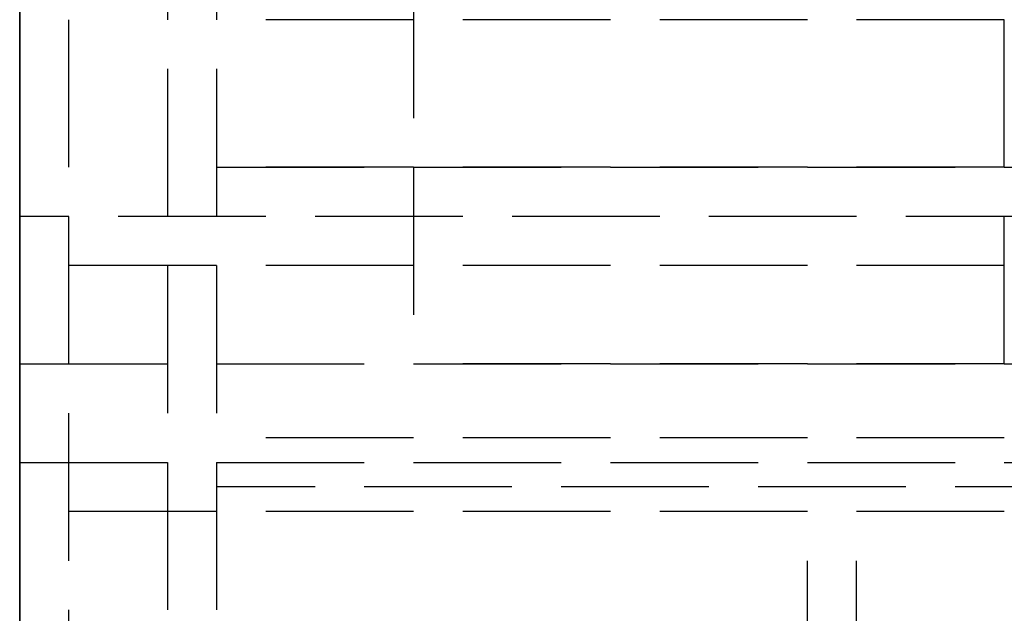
# Model space of a CAD drawing. Header units: millimetres. Extents: x 0 to 2050, y -94 to 94.
# Tile 4 of 13: x 0 to 10, y -8.53 to -2.5. Entities that reach past the tile are written whole.
import ezdxf

# ---------------------------------------------------------------- set-up
doc = ezdxf.new("R2010")
doc.units = ezdxf.units.MM
doc.header["$LTSCALE"] = 10
doc.linetypes.add('ALLCAD_Strich', pattern=[0.2, 0.15, -0.05])
doc.layers.add('BESCH_KONT_sich_schn_grun_2d', color=10, linetype='Continuous')
doc.layers.add('BESCH_KONT_sich_schn_seit_2d', color=160, linetype='Continuous')

msp = doc.modelspace()

# ---------------------------------------------------------------- linework, layer by layer
at = {"layer": 'BESCH_KONT_sich_schn_grun_2d', "linetype": 'ALLCAD_Strich'}
for p, q in [((0, 94.00000000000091), (0, -93.99999999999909)), ((0.5, -17.99999999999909), (0.5, 18.00000000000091)), ((1.5, 17.00000000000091), (1.5, -16.99999999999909)), ((2.000000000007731, 14.99999999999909), (2.000000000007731, -15.00000000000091)), ((4.000000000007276, 6), (4.000000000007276, -6)), ((10.00000000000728, -6), (10.00000000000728, 6)), ((130.0000000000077, -2.500000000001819), (2.000000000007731, -2.500000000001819)), ((130.0000000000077, -4.000000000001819), (2.000000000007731, -4.000000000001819)), ((2.000000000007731, -4.000000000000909), (512.50000000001, -4.000000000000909)), ((32.50000000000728, -4.499999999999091), (7.275957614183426e-12, -4.499999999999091)), ((2050, -4.999999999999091), (0, -4.999999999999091)), ((0, -5.999999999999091), (2050, -5.999999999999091)), ((10.00000000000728, -6), (4.000000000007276, -6)), ((130.0000000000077, -6.750000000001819), (2.000000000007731, -6.750000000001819)), ((262.0000000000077, -6.750000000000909), (2.000000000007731, -6.750000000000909)), ((7.275957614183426e-12, -6.999999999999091), (35.00000000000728, -6.999999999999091)), ((106.999999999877, -7.250000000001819), (2.000000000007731, -7.250000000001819)), ((106.999999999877, -7.250000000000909), (2.000000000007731, -7.250000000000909)), ((2050, -7.499999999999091), (0, -7.499999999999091)), ((8.00000000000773, -13.50000000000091), (8.00000000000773, -7.500000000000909)), ((8.500000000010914, -13.50000000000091), (8.500000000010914, -7.500000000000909))]:
    msp.add_line(p, q, dxfattribs=at)
at = {"layer": 'BESCH_KONT_sich_schn_seit_2d', "linetype": 'ALLCAD_Strich'}
for p, q in [((9.094947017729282e-13, -94, 2360), (9.094947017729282e-13, 94, 2360)), ((9.094947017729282e-13, 94, 2410), (9.094947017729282e-13, -94, 2410)), ((9.094947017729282e-13, -18.5, 2312.500000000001), (9.094947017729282e-13, 18.5, 2312.500000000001)), ((9.094947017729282e-13, 18.5, 2312.000000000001), (9.094947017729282e-13, -18.5, 2312.000000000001)), ((9.094947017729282e-13, -18, 2320.000000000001), (9.094947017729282e-13, 18, 2320.000000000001)), ((9.094947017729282e-13, 17, 2360.000000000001), (9.094947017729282e-13, -17, 2360.000000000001)), ((9.094947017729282e-13, -15.25000000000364, 2315.773255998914), (9.094947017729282e-13, 15.25000000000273, 2315.773255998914)), ((9.094947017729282e-13, 14.99999999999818, 2268.000000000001), (9.094947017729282e-13, -15.00000000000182, 2268.000000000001)), ((9.094947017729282e-13, -15.00000000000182, 2310.000000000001), (9.094947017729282e-13, 14.99999999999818, 2310.000000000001)), ((9.094947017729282e-13, -13.28464834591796, 2319.773255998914), (9.094947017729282e-13, 13.28464834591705, 2319.773255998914)), ((9.094947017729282e-13, -7.500000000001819, 2290.500000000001), (9.094947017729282e-13, 12.49999999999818, 2290.500000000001)), ((9.094947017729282e-13, -7.500000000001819, 2297.500000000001), (9.094947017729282e-13, 12.49999999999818, 2297.500000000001)), ((9.094947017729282e-13, 11.49999999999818), (9.094947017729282e-13, -11.50000000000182)), ((9.094947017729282e-13, -9.500000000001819, 2.000000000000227), (9.094947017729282e-13, 9.499999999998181, 2.000000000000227)), ((9.094947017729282e-13, -8.500000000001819, 2305.500000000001), (9.094947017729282e-13, 8.499999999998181, 2305.500000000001)), ((9.094947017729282e-13, -8.500000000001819, 2295.000000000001), (9.094947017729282e-13, 8.499999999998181, 2295.000000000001)), ((9.094947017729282e-13, -8.209515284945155, 2323.625085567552), (9.094947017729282e-13, 8.209515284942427, 2323.625085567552)), ((9.094947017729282e-13, -7.500000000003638, 2324.773255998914), (9.094947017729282e-13, 7.500000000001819, 2324.773255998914)), ((9.094947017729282e-13, 7.500000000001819, 2319.522885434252), (9.094947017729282e-13, -7.500000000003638, 2319.522885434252)), ((9.094947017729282e-13, 7.249999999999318, 2331.52325604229), (9.094947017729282e-13, -7.25, 2331.52325604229)), ((9.094947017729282e-13, 7.249999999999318, 2327.52325604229), (9.094947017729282e-13, -7.25, 2327.52325604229)), ((9.094947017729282e-13, 7, 2353.500000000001), (9.094947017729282e-13, -7, 2353.500000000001)), ((9.094947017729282e-13, 7, 2343.52325604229), (9.094947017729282e-13, -7, 2343.52325604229)), ((9.094947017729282e-13, -6.250000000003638, 2342.02325604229), (9.094947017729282e-13, 6.250000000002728, 2342.02325604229)), ((9.094947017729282e-13, -6.25000000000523, 2334.02325604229), (9.094947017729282e-13, 6.250000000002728, 2334.02325604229)), ((9.094947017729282e-13, -6.250000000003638, 2332.02325604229), (9.094947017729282e-13, 6.250000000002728, 2332.02325604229)), ((9.094947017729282e-13, -6.250000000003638, 2319.52325604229), (9.094947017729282e-13, 6.250000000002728, 2319.52325604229)), ((9.094947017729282e-13, -6.250000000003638, 2327.02325604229), (9.094947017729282e-13, 6.250000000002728, 2327.02325604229)), ((9.094947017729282e-13, 6.250000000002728, 2329.02325604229), (9.094947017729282e-13, -6.250000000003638, 2329.02325604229)), ((9.094947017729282e-13, 6.250000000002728, 2325.02325604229), (9.094947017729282e-13, -6.250000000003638, 2325.02325604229)), ((9.094947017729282e-13, 6.249999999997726, 2329.52325604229), (9.094947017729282e-13, -6.250000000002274, 2329.52325604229)), ((9.094947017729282e-13, 6.249999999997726, 2318.52325604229), (9.094947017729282e-13, -6.250000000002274, 2318.52325604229)), ((9.094947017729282e-13, 6.249999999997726, 2318.493844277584), (9.094947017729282e-13, -6.250000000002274, 2318.493844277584)), ((9.094947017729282e-13, 6.249999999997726, 2318.52325604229), (9.094947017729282e-13, -6.250000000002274, 2318.52325604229)), ((9.094947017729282e-13, 6.249999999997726, 2329.52325604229), (9.094947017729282e-13, -6.250000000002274, 2329.52325604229)), ((9.094947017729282e-13, 6.249999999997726, 2341.983191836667), (9.094947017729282e-13, -6.250000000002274, 2341.983191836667)), ((9.094947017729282e-13, 6.244651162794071, 2313.52325604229), (9.094947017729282e-13, -6.250000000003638, 2313.52325604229)), ((9.094947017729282e-13, 6, 2356.500000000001), (9.094947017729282e-13, -6, 2356.500000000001)), ((9.094947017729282e-13, -5, 2354.500000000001), (9.094947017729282e-13, 5, 2354.500000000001)), ((9.094947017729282e-13, -4.5, 2351.000000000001), (9.094947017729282e-13, 4.5, 2351.000000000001)), ((9.094947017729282e-13, 4.5, 2326.500000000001), (9.094947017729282e-13, -4.5, 2326.500000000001)), ((9.094947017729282e-13, -4.500000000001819, 2335.000000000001), (9.094947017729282e-13, 4.499999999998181, 2335.000000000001)), ((9.094947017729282e-13, 4.499999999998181, 2311.02325604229), (9.094947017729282e-13, -4.500000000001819, 2311.02325604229)), ((9.094947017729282e-13, -4.502184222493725, 2347.00039293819), (9.094947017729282e-13, 4.497815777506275, 2347.00039293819)), ((9.094947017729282e-13, -4.502184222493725, 2346.700000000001), (9.094947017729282e-13, 4.497815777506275, 2346.700000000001)), ((9.094947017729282e-13, -4.502184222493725, 2347.7), (9.094947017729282e-13, 4.497815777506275, 2347.7)), ((9.094947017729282e-13, -4.502184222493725, 2350.300000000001), (9.094947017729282e-13, 4.497815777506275, 2350.300000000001)), ((9.094947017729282e-13, -4.502184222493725, 2350.567949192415), (9.094947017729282e-13, 4.497815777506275, 2350.567949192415)), ((9.094947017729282e-13, -4.502184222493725, 2351.23205080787), (9.094947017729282e-13, 4.497815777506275, 2351.23205080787)), ((9.094947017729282e-13, -4.502184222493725, 2349.635547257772), (9.094947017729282e-13, 4.497815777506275, 2349.635547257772)), ((9.094947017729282e-13, -4.502184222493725, 2349.900000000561), (9.094947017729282e-13, 4.497815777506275, 2349.900000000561)), ((9.094947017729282e-13, -4.5, 2346.500000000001), (9.094947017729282e-13, 4.497815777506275, 2346.500000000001)), ((9.094947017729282e-13, 3.999999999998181, 9.000000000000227), (9.094947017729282e-13, -4.000000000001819, 9.000000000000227)), ((9.094947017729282e-13, 3.999999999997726, 2336.02325604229), (9.094947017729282e-13, -4.000000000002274, 2336.02325604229)), ((9.094947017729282e-13, 3.999999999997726, 2350.02325604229), (9.094947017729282e-13, -4.000000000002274, 2350.02325604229)), ((9.094947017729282e-13, 3.999999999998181, 2288), (9.094947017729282e-13, -4.000000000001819, 2288)), ((9.094947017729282e-13, -1.818989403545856e-12, 2311.000000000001), (9.094947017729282e-13, -5.629165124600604, 2311.000000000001)), ((9.094947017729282e-13, -10.00000000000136, 2303.000000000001), (9.094947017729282e-13, -1.364242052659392e-12, 2303.000000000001)), ((9.094947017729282e-13, -9.094947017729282e-13, 2334.02325604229), (9.094947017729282e-13, -6.250000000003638, 2334.02325604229)), ((9.094947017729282e-13, -9.094947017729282e-13, 2324.02325604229), (9.094947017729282e-13, -6.250000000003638, 2324.02325604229)), ((9.094947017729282e-13, -4.502184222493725, 2348.899999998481), (9.094947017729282e-13, -0.009471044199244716, 2348.899999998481)), ((9.094947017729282e-13, -7.500000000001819, 2297.500000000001), (9.094947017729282e-13, -0.5555555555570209, 2297.500000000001)), ((9.094947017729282e-13, -9.000000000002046, 2302.000000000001), (9.094947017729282e-13, -1.000000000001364, 2302.000000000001)), ((9.094947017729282e-13, -7.500000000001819, 2290.500000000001), (9.094947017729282e-13, -1.851851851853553, 2290.500000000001)), ((9.094947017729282e-13, -4.502184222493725, 2351.49999999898), (9.094947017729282e-13, -2.015324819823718, 2351.499999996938)), ((9.094947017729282e-13, -2.037037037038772, 2289.500000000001), (9.094947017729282e-13, -13.50000000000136, 2289.500000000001)), ((9.094947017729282e-13, -2.129629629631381, 2289.000000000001), (9.094947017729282e-13, -6.750000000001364, 2289.000000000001)), ((9.094947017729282e-13, -2.500000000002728, 2288.000000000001), (9.094947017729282e-13, -4.000000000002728, 2288.000000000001)), ((9.094947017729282e-13, -2.500000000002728, 2289), (9.094947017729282e-13, -2.500000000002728, 2288.000000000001)), ((9.094947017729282e-13, -6.750000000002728, 2289), (9.094947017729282e-13, -2.500000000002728, 2289)), ((9.094947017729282e-13, -2.500000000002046, 2.000000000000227), (9.094947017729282e-13, -2.500000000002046)), ((9.094947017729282e-13, -3.991937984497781, 2288.000000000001), (9.094947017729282e-13, -3.991937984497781, 2287.995000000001)), ((9.094947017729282e-13, -3.991937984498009, 2287.995000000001), (9.094947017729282e-13, -3.994651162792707, 2287.995000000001)), ((9.094947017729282e-13, -3.992093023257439, 2288.000000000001), (9.094947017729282e-13, -3.992093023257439, 2287.995000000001)), ((9.094947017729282e-13, -3.993488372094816, 2288.000000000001), (9.094947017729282e-13, -3.993488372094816, 2287.995000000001)), ((9.094947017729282e-13, -3.993643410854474, 2288.000000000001), (9.094947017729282e-13, -3.993643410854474, 2287.995000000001)), ((9.094947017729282e-13, -3.994263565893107, 2288.000000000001), (9.094947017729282e-13, -3.994263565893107, 2287.995000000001)), ((9.094947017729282e-13, -3.994573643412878, 2288.000000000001), (9.094947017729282e-13, -3.994573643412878, 2287.995000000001)), ((9.094947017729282e-13, -3.997286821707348, 2287.995000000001), (9.094947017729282e-13, -3.994651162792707, 2287.995000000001)), ((9.094947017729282e-13, -3.994651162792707, 2288.000000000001), (9.094947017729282e-13, -3.994651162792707, 2287.995000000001)), ((9.094947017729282e-13, -3.994883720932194, 2288.000000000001), (9.094947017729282e-13, -3.994883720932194, 2287.995000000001)), ((9.094947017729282e-13, -3.995038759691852, 2288.000000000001), (9.094947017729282e-13, -3.995038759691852, 2287.995000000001)), ((9.094947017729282e-13, -3.995813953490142, 2288.000000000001), (9.094947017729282e-13, -3.995813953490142, 2287.995000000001)), ((9.094947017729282e-13, -3.997209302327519, 2288.000000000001), (9.094947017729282e-13, -3.997209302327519, 2287.995000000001)), ((9.094947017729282e-13, -3.997286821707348, 2287.995000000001), (9.094947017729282e-13, -4.000000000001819, 2287.995000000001)), ((9.094947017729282e-13, -3.997286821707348, 2288.000000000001), (9.094947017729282e-13, -3.997286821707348, 2287.995000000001)), ((9.094947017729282e-13, -3.998449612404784, 2288.000000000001), (9.094947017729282e-13, -3.998449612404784, 2287.995000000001)), ((9.094947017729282e-13, -3.999844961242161, 2288.000000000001), (9.094947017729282e-13, -3.999844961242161, 2287.995000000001)), ((9.094947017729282e-13, -4.000000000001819, 9.000000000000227), (9.094947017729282e-13, -4.000000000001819, 2268.000000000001)), ((9.094947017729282e-13, -4.000000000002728, 2288.000000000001), (9.094947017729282e-13, -4.000000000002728, 2271.000000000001)), ((9.094947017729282e-13, -4.000000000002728, 2271), (9.094947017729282e-13, -7.250000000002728, 2271)), ((9.094947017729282e-13, -4.000000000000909, 2334.02325604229), (9.094947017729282e-13, -4.000000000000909, 2313.52325604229)), ((9.094947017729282e-13, -4.000000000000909, 2334.02325604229), (9.094947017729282e-13, -4.000000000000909, 2324.02325604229)), ((9.094947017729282e-13, -4.000000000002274, 2350.02325604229), (9.094947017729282e-13, -4.000000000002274, 2343.52325604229)), ((9.094947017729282e-13, -4.000000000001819, 2268.000000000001), (9.094947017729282e-13, -4.000000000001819, 2288)), ((9.094947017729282e-13, -4.000000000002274, 2343.52325604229), (9.094947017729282e-13, -4.000000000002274, 2334.02325604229)), ((9.094947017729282e-13, -4.002184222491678, 2356.500000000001), (9.094947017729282e-13, -4.002184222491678, 2354.500000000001)), ((9.094947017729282e-13, -4.250000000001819, 2297.500000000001), (9.094947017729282e-13, -4.250000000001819, 2302.000000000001)), ((9.094947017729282e-13, -4.5, 2350.998294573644), (9.094947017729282e-13, -4.494999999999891, 2350.998294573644)), ((9.094947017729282e-13, -4.5, 2350.999844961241), (9.094947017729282e-13, -4.494999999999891, 2350.999844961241)), ((9.094947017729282e-13, -4.5, 2350.997674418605), (9.094947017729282e-13, -4.494999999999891, 2350.997674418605)), ((9.094947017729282e-13, -4.5, 2350.996899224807), (9.094947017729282e-13, -4.494999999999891, 2350.996899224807)), ((9.094947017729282e-13, -4.5, 2350.994728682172), (9.094947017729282e-13, -4.494999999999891, 2350.994728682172)), ((9.094947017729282e-13, -4.5, 2350.992093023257), (9.094947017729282e-13, -4.494999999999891, 2350.992093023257)), ((9.094947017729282e-13, -4.5, 2350.996124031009), (9.094947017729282e-13, -4.494999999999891, 2350.996124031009)), ((9.094947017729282e-13, -4.5, 2350.997054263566), (9.094947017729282e-13, -4.494999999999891, 2350.997054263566)), ((9.094947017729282e-13, -4.5, 2350.997364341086), (9.094947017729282e-13, -4.494999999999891, 2350.997364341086)), ((9.094947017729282e-13, -4.5, 2350.998449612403), (9.094947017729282e-13, -4.494999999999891, 2350.998449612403)), ((9.094947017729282e-13, -4.5, 2350.993488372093), (9.094947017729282e-13, -4.494999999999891, 2350.993488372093)), ((9.094947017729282e-13, -4.5, 2350.994651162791), (9.094947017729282e-13, -4.494999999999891, 2350.994651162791)), ((9.094947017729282e-13, -4.494999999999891, 2350.994651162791), (9.094947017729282e-13, -4.494999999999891, 2350.991937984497)), ((9.094947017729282e-13, -4.5, 2350.991937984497), (9.094947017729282e-13, -4.494999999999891, 2350.991937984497)), ((9.094947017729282e-13, -4.5, 2350.997286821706), (9.094947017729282e-13, -4.494999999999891, 2350.997286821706)), ((9.094947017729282e-13, -4.494999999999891, 2350.994651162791), (9.094947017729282e-13, -4.494999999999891, 2350.997286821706)), ((9.094947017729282e-13, -4.494999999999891, 2351), (9.094947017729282e-13, -4.494999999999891, 2350.997286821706)), ((9.094947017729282e-13, -4.500000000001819, 2311.000000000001), (9.094947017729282e-13, -4.500000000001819, 2312.000000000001)), ((9.094947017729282e-13, -4.5, 2346.500000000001), (9.094947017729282e-13, -4.5, 2351.000000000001)), ((9.094947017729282e-13, -4.5, 2346.500000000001), (9.094947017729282e-13, -4.5, 2326.500000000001)), ((9.094947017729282e-13, -4.5, 2346.500000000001), (9.094947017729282e-13, -7, 2346.500000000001)), ((9.094947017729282e-13, -4.5, 2326.500000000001), (9.094947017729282e-13, -7, 2326.500000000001)), ((9.094947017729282e-13, -4.500000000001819, 2311.02325604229), (9.094947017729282e-13, -8.000000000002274, 2311.02325604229)), ((9.094947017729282e-13, -4.500000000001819, 2295.000000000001), (9.094947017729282e-13, -4.500000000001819, 2311.000000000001)), ((9.094947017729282e-13, -4.500000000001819, 2312.000000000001), (9.094947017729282e-13, -4.500000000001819, 2326.500000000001)), ((9.094947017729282e-13, -4.502184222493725, 2350.999999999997), (9.094947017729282e-13, -4.5, 2350.999999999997)), ((9.094947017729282e-13, -4.502184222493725, 2354.500000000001), (9.094947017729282e-13, -4.502184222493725, 2353.500000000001)), ((9.094947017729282e-13, -4.502184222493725, 2347.7), (9.094947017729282e-13, -4.502184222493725, 2346.700000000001)), ((9.094947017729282e-13, -4.502184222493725, 2350.300000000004), (9.094947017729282e-13, -4.502184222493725, 2347.7)), ((9.094947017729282e-13, -4.502184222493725, 2350.3), (9.094947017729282e-13, -4.502184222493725, 2350.567949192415)), ((9.094947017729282e-13, -4.502184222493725, 2351.23205080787), (9.094947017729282e-13, -4.502184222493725, 2350.567949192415)), ((9.094947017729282e-13, -4.502184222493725, 2351.500000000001), (9.094947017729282e-13, -4.502184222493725, 2351.23205080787)), ((9.094947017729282e-13, -4.502184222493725, 2346.500000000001), (9.094947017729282e-13, -4.502184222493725, 2346.700000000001)), ((9.094947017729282e-13, -4.502184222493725, 2353.500000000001), (9.094947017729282e-13, -4.502184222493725, 2351.49999999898)), ((9.094947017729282e-13, -5, 2354.500000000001), (9.094947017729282e-13, -6, 2354.500000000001)), ((9.094947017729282e-13, -5, 2353.500000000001), (9.094947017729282e-13, -5, 2354.500000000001)), ((9.094947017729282e-13, -7.5, 2353.500000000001), (9.094947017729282e-13, -5, 2353.500000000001)), ((9.094947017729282e-13, -5.629165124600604, 2310.000000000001), (9.094947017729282e-13, -5.629165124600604, 2311.000000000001)), ((9.094947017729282e-13, -5.629165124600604, 2289.500000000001), (9.094947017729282e-13, -5.629165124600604, 2295.000000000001)), ((9.094947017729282e-13, -5.629165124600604, 2305.500000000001), (9.094947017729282e-13, -5.629165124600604, 2310.000000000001)), ((9.094947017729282e-13, -6, 2354.500000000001), (9.094947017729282e-13, -6, 2356.500000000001)), ((9.094947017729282e-13, -6.000000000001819, 2269.000000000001), (9.094947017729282e-13, -6.000000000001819, 2268.000000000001)), ((9.094947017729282e-13, -13.50000000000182, 2269.000000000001), (9.094947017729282e-13, -6.000000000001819, 2269.000000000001)), ((9.094947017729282e-13, -6.000000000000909, 2354.500000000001), (9.094947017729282e-13, -6.002184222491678, 2354.500000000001)), ((9.094947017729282e-13, -6.002184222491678, 2356.500000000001), (9.094947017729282e-13, -6.000000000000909, 2356.500000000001)), ((9.094947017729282e-13, -6.002184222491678, 2356.500000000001), (9.094947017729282e-13, -6.002184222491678, 2354.500000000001)), ((9.094947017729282e-13, -6.250000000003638, 2326.500000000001), (9.094947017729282e-13, -6.250000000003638, 2320.000000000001)), ((9.094947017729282e-13, -6.25, 2325.52325604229), (9.094947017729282e-13, -7.25, 2325.52325604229)), ((9.094947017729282e-13, -6.250000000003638, 2324.02325604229), (9.094947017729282e-13, -6.500000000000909, 2324.02325604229)), ((9.094947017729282e-13, -6.250000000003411, 2334.02325604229), (9.094947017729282e-13, -7, 2334.02325604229)), ((9.094947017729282e-13, -7.000000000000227, 2342.02325604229), (9.094947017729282e-13, -6.250000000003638, 2342.02325604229)), ((9.094947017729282e-13, -6.250000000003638, 2319.52325604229), (9.094947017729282e-13, -7.500000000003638, 2319.52325604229)), ((9.094947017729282e-13, -6.250000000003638, 2332.023256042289), (9.094947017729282e-13, -6.250000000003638, 2342.02325604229)), ((9.094947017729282e-13, -6.250000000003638, 2332.023256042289), (9.094947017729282e-13, -6.250000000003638, 2326.500000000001)), ((9.094947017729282e-13, -6.250000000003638, 2320.000000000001), (9.094947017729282e-13, -6.250000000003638, 2319.52325604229)), ((9.094947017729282e-13, -6.250000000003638, 2319.52325604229), (9.094947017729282e-13, -6.250000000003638, 2313.52325604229)), ((9.094947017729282e-13, -6.25, 2333.52325604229), (9.094947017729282e-13, -7, 2333.52325604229)), ((9.094947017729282e-13, -6.25, 2332.02325604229), (9.094947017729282e-13, -7.25, 2332.02325604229)), ((9.094947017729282e-13, -6.25, 2327.02325604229), (9.094947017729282e-13, -7.25, 2327.02325604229)), ((9.094947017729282e-13, -8.000000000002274, 2325.023256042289), (9.094947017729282e-13, -6.250000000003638, 2325.023256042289)), ((9.094947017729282e-13, -8.000000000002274, 2329.023256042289), (9.094947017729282e-13, -6.250000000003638, 2329.023256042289)), ((9.094947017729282e-13, -8.000000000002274, 2325.02325604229), (9.094947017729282e-13, -6.250000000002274, 2325.02325604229)), ((9.094947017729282e-13, -8.000000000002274, 2329.02325604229), (9.094947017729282e-13, -6.250000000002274, 2329.02325604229)), ((9.094947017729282e-13, -6.500000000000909, 2325.52325604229), (9.094947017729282e-13, -6.500000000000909, 2324.02325604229)), ((9.094947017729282e-13, -6.500000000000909, 2334.02325604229), (9.094947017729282e-13, -6.500000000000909, 2342.02325604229)), ((9.094947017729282e-13, -6.500000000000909, 2334.02325604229), (9.094947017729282e-13, -6.500000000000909, 2325.52325604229)), ((9.094947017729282e-13, -6.750000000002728, 2287), (9.094947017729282e-13, -6.750000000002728, 2289)), ((9.094947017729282e-13, -8.750000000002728, 2287), (9.094947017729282e-13, -6.750000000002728, 2287)), ((9.094947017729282e-13, -6.750000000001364, 2287.000000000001), (9.094947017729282e-13, -8.750000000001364, 2287.000000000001)), ((9.094947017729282e-13, -6.750000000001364, 2289.000000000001), (9.094947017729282e-13, -6.750000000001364, 2287.000000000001)), ((9.094947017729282e-13, -7, 2334.02325604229), (9.094947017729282e-13, -8.00000000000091, 2334.02325604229)), ((9.094947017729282e-13, -8.00000000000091, 2342.02325604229), (9.094947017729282e-13, -7, 2342.02325604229)), ((9.094947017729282e-13, -7, 2333.52325604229), (9.094947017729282e-13, -7.25, 2333.52325604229)), ((9.094947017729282e-13, -7, 2346.500000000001), (9.094947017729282e-13, -7, 2353.500000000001)), ((9.094947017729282e-13, -7, 2346.5), (9.094947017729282e-13, -7, 2326.500000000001)), ((9.094947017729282e-13, -7, 2343.52325604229), (9.094947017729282e-13, -8.000000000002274, 2343.52325604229)), ((9.094947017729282e-13, -7.25, 2333.52325604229), (9.094947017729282e-13, -7.25, 2325.52325604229)), ((9.094947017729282e-13, -7.25, 2331.52325604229), (9.094947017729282e-13, -7.999999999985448, 2331.52325604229)), ((9.094947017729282e-13, -7.25, 2327.52325604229), (9.094947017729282e-13, -7.999999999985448, 2327.52325604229)), ((9.094947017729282e-13, -7.250000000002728, 2274), (9.094947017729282e-13, -8.750000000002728, 2274)), ((9.094947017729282e-13, -7.250000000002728, 2271), (9.094947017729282e-13, -7.250000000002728, 2274)), ((9.094947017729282e-13, -7.250000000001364, 2271.000000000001), (9.094947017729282e-13, -10.00000000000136, 2271.000000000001)), ((9.094947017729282e-13, -7.250000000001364, 2274.000000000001), (9.094947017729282e-13, -7.250000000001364, 2271.000000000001)), ((9.094947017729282e-13, -8.750000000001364, 2274.000000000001), (9.094947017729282e-13, -7.250000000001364, 2274.000000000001)), ((9.094947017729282e-13, -7.5, 2356.500000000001), (9.094947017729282e-13, -14, 2356.500000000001)), ((9.094947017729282e-13, -7.5, 2356.500000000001), (9.094947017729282e-13, -7.5, 2353.500000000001)), ((9.094947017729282e-13, -7.500000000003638, 2324.773255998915), (9.094947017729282e-13, -7.500000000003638, 2320.000000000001)), ((9.094947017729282e-13, -13.50000000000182, 2289.000000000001), (9.094947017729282e-13, -7.500000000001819, 2289.000000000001)), ((9.094947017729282e-13, -13.50000000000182, 2299.000000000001), (9.094947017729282e-13, -7.500000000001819, 2299.000000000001)), ((9.094947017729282e-13, -12.50000000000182, 2290.500000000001), (9.094947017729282e-13, -7.500000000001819, 2290.500000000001)), ((9.094947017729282e-13, -7.500000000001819, 2297.500000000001), (9.094947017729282e-13, -13.50000000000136, 2297.500000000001)), ((9.094947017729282e-13, -7.500000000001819, 2299.500000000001), (9.094947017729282e-13, -7.500000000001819, 2294.000000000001)), ((9.094947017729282e-13, -7.500000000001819, 2294.000000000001), (9.094947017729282e-13, -7.500000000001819, 2288.500000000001)), ((9.094947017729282e-13, -13.50000000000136, 2288.500000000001), (9.094947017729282e-13, -7.500000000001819, 2288.500000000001)), ((9.094947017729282e-13, -13.50000000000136, 2299.500000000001), (9.094947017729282e-13, -7.500000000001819, 2299.500000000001)), ((9.094947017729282e-13, -13.50000000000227, 2290.500000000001), (9.094947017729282e-13, -7.500000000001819, 2290.500000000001)), ((9.094947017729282e-13, -7.500000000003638, 2320.000000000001), (9.094947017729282e-13, -7.500000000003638, 2319.52325604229)), ((9.094947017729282e-13, -7.500000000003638, 2319.52325604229), (9.094947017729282e-13, -7.500000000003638, 2319.522885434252)), ((9.094947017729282e-13, -7.933315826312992, 2303.000000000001), (9.094947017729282e-13, -7.933315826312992, 2302.000000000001)), ((9.094947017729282e-13, -7.999999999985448, 2345.52325604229), (9.094947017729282e-13, -7.999999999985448, 2320.000000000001)), ((9.094947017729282e-13, -15.99999999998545, 2343.290697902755), (9.094947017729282e-13, -7.999999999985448, 2345.52325604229)), ((9.094947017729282e-13, -8.000000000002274, 2312.000000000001), (9.094947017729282e-13, -8.000000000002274, 2311.02325604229)), ((9.094947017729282e-13, -7.999999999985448, 2320.000000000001), (9.094947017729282e-13, -7.999999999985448, 2313.52325604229)), ((9.094947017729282e-13, -15.99999999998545, 2327.02325604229), (9.094947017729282e-13, -7.999999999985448, 2327.02325604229)), ((9.094947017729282e-13, -15.99999999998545, 2332.02325604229), (9.094947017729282e-13, -7.999999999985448, 2332.02325604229)), ((9.094947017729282e-13, -9.49999994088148, 2313.941860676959), (9.094947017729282e-13, -7.999999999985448, 2313.52325604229)), ((9.094947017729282e-13, -8.000000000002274, 2330.023256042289), (9.094947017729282e-13, -8.250000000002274, 2330.023256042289)), ((9.094947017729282e-13, -8.000000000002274, 2324.023256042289), (9.094947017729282e-13, -8.250000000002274, 2324.023256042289)), ((9.094947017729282e-13, -8.000000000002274, 2313.52325604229), (9.094947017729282e-13, -8.000000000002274, 2312.000000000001)), ((9.094947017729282e-13, -7.999999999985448, 2331.52325604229), (9.094947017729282e-13, -15.99999999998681, 2331.52325604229)), ((9.094947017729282e-13, -7.999999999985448, 2327.52325604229), (9.094947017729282e-13, -15.99999999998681, 2327.52325604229)), ((9.094947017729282e-13, -8.250000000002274, 2324.023256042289), (9.094947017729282e-13, -8.250000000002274, 2330.023256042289)), ((9.094947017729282e-13, -8.500000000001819, 2303.000000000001), (9.094947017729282e-13, -8.500000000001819, 2305.500000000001)), ((9.094947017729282e-13, -8.500000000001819, 2295.000000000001), (9.094947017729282e-13, -8.500000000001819, 2297.500000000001))]:
    msp.add_line(p, q, dxfattribs=at)
at = {"layer": 'BESCH_KONT_sich_schn_seit_2d', "linetype": 'ALLCAD_Strich', "extrusion": (-1, 0, 0)}
for centre, radius, start, end in [((16.87499999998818, 2329.773255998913), 10.62499999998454, 179.9999999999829, 203.5781782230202), ((16.87499999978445, 2329.773255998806), 10.62499999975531, 203.5781782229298, 208.072486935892), ((16.8750000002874, 2329.773255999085), 10.6250000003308, 208.0724869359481, 213.3535238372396), ((16.87500000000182, 2329.773255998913), 10.62499999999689, 213.3535238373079, 250.2500772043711)]:
    msp.add_arc(centre, radius, start, end, dxfattribs=at)

doc.saveas('drawing.dxf')
